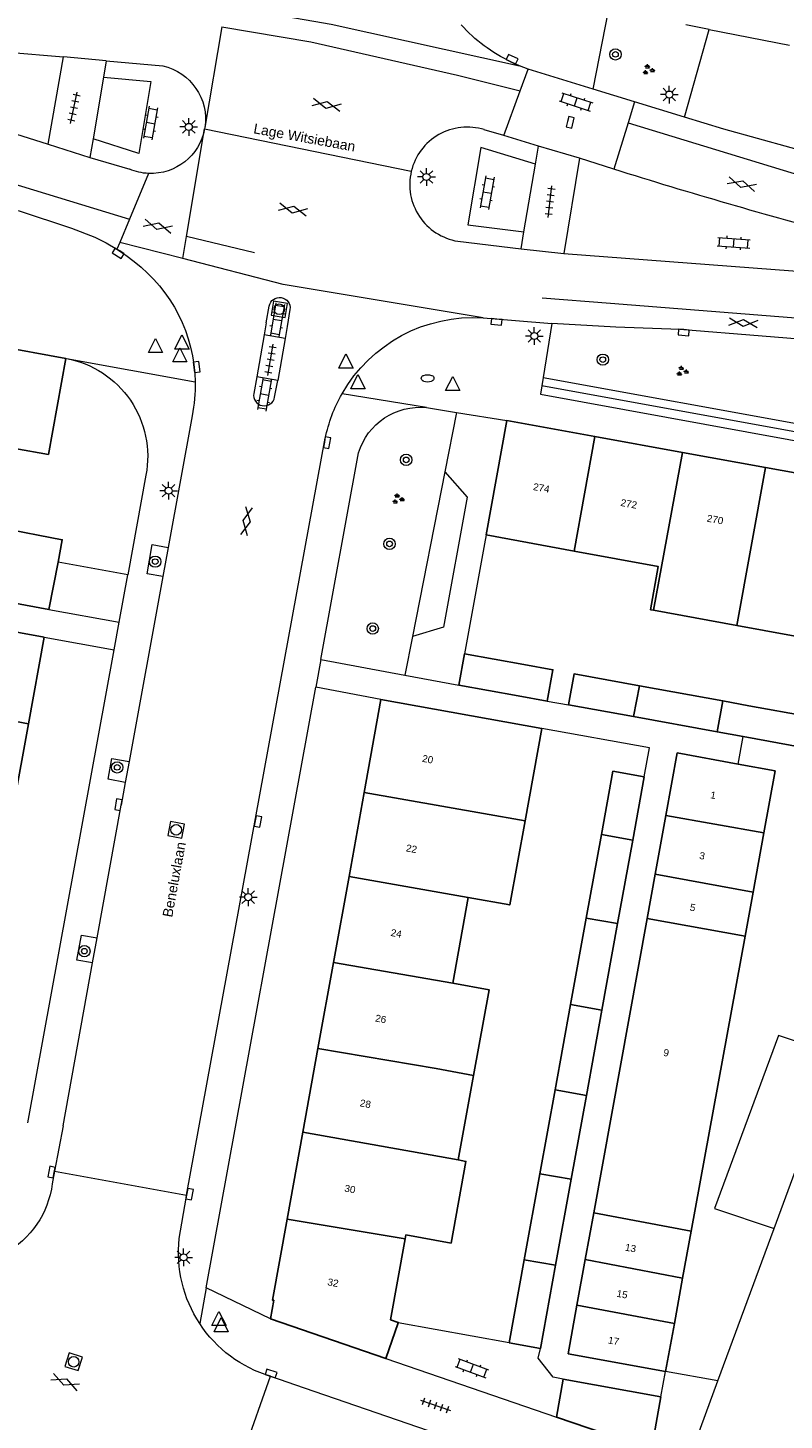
# Model space of a CAD drawing. Extents: x 131101 to 132041, y 397511 to 398853.
# Tile 67 of 80: x 131645 to 131699, y 398401 to 398500. Entities that reach past the tile are written whole.
import ezdxf
from ezdxf.enums import TextEntityAlignment as Align

# ---------------------------------------------------------------- set-up
doc = ezdxf.new("R2010")
doc.units = 0
doc.linetypes.add('DGN Style 2', pattern=[51.514866, 30.90892, -20.605946])
doc.layers.add('_vervallen situatie', color=250, linetype='Continuous', lineweight=9, plot=False)
for name, color, linetype, lineweight in [('gg-afsc-erfafscheiding', 250, 'Continuous', 9), ('gg-afsc-muur', 250, 'Continuous', 9), ('gg-bbg-bijgebouw', 10, 'Continuous', 25), ('gg-bbg-gedigitaliseerde bebouwing', 10, 'Continuous', 25), ('gg-bbg-gedigitaliseerde bijgebouw', 10, 'Continuous', 25), ('gg-bbg-hoofdgebouw', 10, 'Continuous', 25), ('gg-bbg-tussenscheiding', 10, 'Continuous', 25), ('gg-knt-verharding', 250, 'Continuous', 9), ('gg-knt-verharding nz', 250, 'DGN Style 2', 9), ('gt-grn-groengrens', 250, 'Continuous', 9), ('gt-grn-weggrens', 250, 'Continuous', 9), ('gt-symb-boom', 250, 'Continuous', 9), ('gt-symb-brandkraan', 250, 'Continuous', 9), ('gt-symb-gesloten verharding', 250, 'Continuous', 9), ('gt-symb-groenvak', 250, 'Continuous', 9), ('gt-symb-klinker verharding', 250, 'Continuous', 9), ('gt-symb-kolk', 250, 'Continuous', 9), ('gt-symb-lichtmast', 250, 'Continuous', 9), ('gt-symb-rioolschacht', 250, 'Continuous', 9), ('gt-symb-tegel verharding', 250, 'Continuous', 9), ('gt-symb-waterafsluiter', 250, 'Continuous', 9), ('X-AL-huisnummers', 2, 'Continuous', 25), ('X-AL-straatnaam', 3, 'Continuous', 35)]:
    doc.layers.add(name, color=color, linetype=linetype, lineweight=lineweight)
doc.styles.add('CS Annotative', font='arial.ttf')

# ---------------------------------------------------------------- blocks, each defined once
blk = doc.blocks.new('gt0-BOOM')
at = {"layer": 'gt-symb-boom'}
for radius in [0.4, 0.2]:
    blk.add_circle((0, 0), radius, dxfattribs=at)
blk = doc.blocks.new('gt0-GRVAK')
at = {"layer": 'gt-symb-groenvak'}
for p, q in [((-0.11, 0.189), (-0.228, 0.24)), ((-0.182, 0.153), (0.088, 0.153)), ((-0.091, 0.211), (-0.156, 0.322)), ((-0.047, 0.214), (-0.047, 0.393)), ((-0.004, 0.211), (0.061, 0.322)), ((0.015, 0.189), (0.133, 0.24)), ((0.262, -0.052), (0.197, 0.059)), ((0.305, -0.049), (0.305, 0.13)), ((0.349, -0.052), (0.414, 0.059)), ((-0.245, -0.228), (-0.363, -0.177)), ((-0.318, -0.264), (-0.047, -0.264)), ((-0.226, -0.206), (-0.291, -0.095)), ((-0.183, -0.203), (-0.183, -0.024)), ((-0.139, -0.206), (-0.074, -0.095)), ((-0.12, -0.228), (-0.002, -0.177)), ((0.243, -0.074), (0.125, -0.023)), ((0.17, -0.11), (0.441, -0.11)), ((0.368, -0.074), (0.486, -0.023))]:
    blk.add_line(p, q, dxfattribs=at)
blk = doc.blocks.new('gt0-KOLK')
at = {"layer": 'gt-symb-kolk', "flags": 128}
blk.add_lwpolyline([(0, 0), (0.375, 0), (0.375, 0.4), (-0.375, 0.4), (-0.375, 0), (0, 0)], dxfattribs=at)
blk = doc.blocks.new('gt0-KL1')
at = {"layer": 'gt-symb-klinker verharding'}
for p, q in [((-1.15, 0.3), (1.15, 0.3)), ((-1, -0.3), (-1, 0.3)), ((-0.5, 0.3), (-0.5, 0.45)), ((0, -0.3), (0, 0.3)), ((0.5, 0.3), (0.5, 0.45)), ((1, -0.3), (1, 0.3)), ((-1.15, -0.3), (1.15, -0.3)), ((-0.5, -0.45), (-0.5, -0.3)), ((0.5, -0.45), (0.5, -0.3))]:
    blk.add_line(p, q, dxfattribs=at)
blk = doc.blocks.new('gt0-LMAST')
at = {"layer": 'gt-symb-lichtmast'}
for p, q in [((-0.182, 0.173), (-0.447, 0.438)), ((-0.005, 0.246), (-0.005, 0.621)), ((0.172, 0.173), (0.437, 0.438)), ((-0.255, -0.004), (-0.63, -0.004)), ((-0.182, -0.181), (-0.447, -0.446)), ((-0.005, -0.254), (-0.005, -0.629)), ((0.437, -0.446), (0.172, -0.181)), ((0.245, -0.004), (0.62, -0.004))]:
    blk.add_line(p, q, dxfattribs=at)
blk.add_circle((-0.005, -0.004), 0.25, dxfattribs=at)
blk = doc.blocks.new('gt0-GESVH1')
at = {"layer": 'gt-symb-gesloten verharding'}
for p, q in [((-0.992, -0.261), (0.008, 0.239)), ((0.008, -0.261), (-0.992, 0.239)), ((0.008, 0.239), (1.008, -0.261)), ((1.008, 0.239), (0.008, -0.261))]:
    blk.add_line(p, q, dxfattribs=at)
blk = doc.blocks.new('gt0-TEG1')
at = {"layer": 'gt-symb-tegel verharding'}
for p, q in [((-1.125, 0), (1.125, 0)), ((-0.9, -0.25), (-0.9, 0.25)), ((-0.45, -0.25), (-0.45, 0.25)), ((0, -0.25), (0, 0.25)), ((0.45, -0.25), (0.45, 0.25)), ((0.9, -0.25), (0.9, 0.25))]:
    blk.add_line(p, q, dxfattribs=at)
blk = doc.blocks.new('gt0-RS')
at = {"layer": 'gt-symb-rioolschacht', "flags": 128}
blk.add_lwpolyline([(-0.5, -0.5), (0.5, -0.5), (0.5, 0.5), (-0.5, 0.5), (-0.5, -0.5)], close=True, dxfattribs=at)
at = {"layer": 'gt-symb-rioolschacht'}
blk.add_circle((0, 0), 0.375, dxfattribs=at)
blk = doc.blocks.new('gt0-BR')
at = {"layer": 'gt-symb-brandkraan', "extrusion": (0, 0, -1)}
for centre, radius, start, end in [((0.244, 0), 0.206, 287.56693, 72.43306), ((-0.599, -2.664), 3, 72.43306, 73.10795), ((0, -0.691), 0.938, 73.10795, 106.89201), ((0.599, -2.664), 3, 106.89201, 107.56691), ((-0.244, 0), 0.206, 107.56691, 252.43305), ((-0.599, 2.664), 3, 286.89203, 287.56693), ((0.599, 2.664), 3, 252.43305, 253.10794)]:
    blk.add_arc(centre, radius, start, end, dxfattribs=at)
at = {"layer": 'gt-symb-brandkraan'}
blk.add_arc((0, 0.691), 0.938, 253.10797, 286.89206, dxfattribs=at)
blk = doc.blocks.new('_vervallen situatie')
at = {"layer": 'gg-afsc-muur', "extrusion": (0, 0, -1)}
blk.add_arc((-131646.741, 398469.507), 7.023, 100.48103, 190.96938, dxfattribs=at)
at = {"layer": 'gg-knt-verharding'}
for p, q in [((131680.034, 398497.087), (131679.418, 398497.383)), ((131680.644, 398496.86), (131680.034, 398497.087)), ((131685.227, 398495.449), (131680.644, 398496.86)), ((131651.795, 398484.619), (131651.594, 398484.136)), ((131662.14, 398478.94), (131662.35, 398480.12)), ((131663.81, 398479.88), (131663.62, 398478.68)), ((131677.454, 398479.286), (131682.315, 398478.887)), ((131662.14, 398478.94), (131661.991, 398478.089)), ((131663.62, 398478.68), (131663.471, 398477.828)), ((131661.991, 398478.089), (131661.47, 398475.12)), ((131663.471, 398477.828), (131661.991, 398478.089)), ((131663.471, 398477.828), (131662.95, 398474.86)), ((131661.47, 398475.12), (131661.26, 398473.95)), ((131662.95, 398474.86), (131661.47, 398475.12)), ((131662.729, 398473.679), (131662.95, 398474.86)), ((131656.896, 398472.373), (131655.204, 398463.066)), ((131673.468, 398472.95), (131675.575, 398472.608)), ((131656.509, 398417.282), (131666.31, 398470.773)), ((131665.996, 398455.15), (131668.66, 398469.74)), ((131655.204, 398463.066), (131654.829, 398461.005)), ((131654.829, 398461.005), (131652.452, 398447.934)), ((131665.996, 398455.15), (131671.939, 398454.043)), ((131652.452, 398447.934), (131652.185, 398446.463)), ((131652.185, 398446.463), (131651.892, 398444.854)), ((131650.193, 398435.47), (131651.892, 398444.854)), ((131649.872, 398433.7), (131650.193, 398435.47)), ((131647.789, 398422.198), (131649.872, 398433.7)), ((131647.789, 398422.198), (131647.189, 398418.986)), ((131647.189, 398418.986), (131647.022, 398418.095)), ((131647.189, 398418.986), (131656.509, 398417.282)), ((131656.477, 398417.089), (131656.509, 398417.282)), ((131655.999, 398414.226), (131656.477, 398417.089))]:
    blk.add_line(p, q, dxfattribs=at)
at = {"layer": 'gg-knt-verharding', "flags": 128}
for points in [[(131644.624, 398486.873), (131648.384, 398485.624), (131650.031, 398484.978), (131650.826, 398484.585), (131651.594, 398484.136)], [(131651.594, 398484.136), (131652.216, 398483.717), (131652.816, 398483.259)], [(131654.829, 398461.005), (131653.719, 398461.207), (131654.077, 398463.271), (131655.204, 398463.066)], [(131652.185, 398446.463), (131650.965, 398446.685), (131651.234, 398448.156), (131652.452, 398447.934)], [(131649.872, 398433.7), (131648.761, 398433.901), (131649.088, 398435.67), (131650.193, 398435.47)], [(131662.434, 398404.496), (131664.824, 398403.674)]]:
    blk.add_lwpolyline(points, dxfattribs=at)
at = {"layer": 'gg-knt-verharding', "extrusion": (0, 0, -1)}
for centre, radius, start, end in [((-131684.133, 398507.4), 11.071, 295.20426, 318.05483), ((-131646.17, 398474.56), 10.947, 127.38196, 178.96612), ((-131663.078, 398479.989), 0.74, 10.20734, 188.46266), ((-131676.76, 398468.643), 10.665, 29.65933, 93.73162), ((-131646.175, 398474.56), 10.942, 178.96309, 191.52973), ((-131676.773, 398468.64), 10.678, 11.52094, 29.63902), ((-131673.008, 398468.433), 4.54, 16.73133, 95.81157), ((-131640.483, 398418.945), 6.594, 187.40742, 294.77351), ((-131665.045, 398413.215), 9.102, 326.70179, 6.37745), ((-131665.045, 398413.217), 9.103, 286.6674, 326.69354)]:
    blk.add_arc(centre, radius, start, end, dxfattribs=at)
at = {"layer": 'gg-knt-verharding'}
blk.add_arc((131661.995, 398473.816), 0.747, 169.6987, 349.39656, dxfattribs=at)
at = {"layer": 'gg-knt-verharding nz'}
blk.add_line((131656.24, 398483.469), (131651.795, 398484.619), dxfattribs=at)
at = {"layer": 'gg-knt-verharding nz', "flags": 128}
for points in [[(131659.248, 398501.326), (131666.731, 398500.028), (131680.034, 398497.087)], [(131677.454, 398479.286), (131663.325, 398481.637), (131656.24, 398483.469)]]:
    blk.add_lwpolyline(points, dxfattribs=at)
at = {"layer": 'gt-grn-weggrens'}
for p, q in [((131648.019, 398476.413), (131657.115, 398474.758)), ((131673.468, 398472.95), (131667.492, 398473.921)), ((131665.996, 398455.15), (131665.638, 398453.186)), ((131657.89, 398410.74), (131657.437, 398408.218))]:
    blk.add_line(p, q, dxfattribs=at)
at = {"layer": 'gt-symb-boom'}
for p, rotation in [((131672.022, 398469.251), 259.7464019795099), ((131670.847, 398463.314), 259.7464019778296), ((131669.662, 398457.331), 259.7464019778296)]:
    blk.add_blockref('gt0-BOOM', p, dxfattribs=dict(at, rotation=rotation))
for p in [(131654.294, 398462.057), (131651.609, 398447.521), (131649.29, 398434.534)]:
    blk.add_blockref('gt0-BOOM', p, dxfattribs=at)
at = {"layer": 'gt-symb-brandkraan'}
blk.add_blockref('gt0-BR', (131673.533, 398475.016), dxfattribs=at)
at = {"layer": 'gt-symb-gesloten verharding'}
for p, rotation in [((131660.759, 398464.926), 259.6336773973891), ((131647.935, 398404.075), 157.4858873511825)]:
    blk.add_blockref('gt0-GESVH1', p, dxfattribs=dict(at, rotation=rotation))
at = {"layer": 'gt-symb-groenvak'}
blk.add_blockref('gt0-GRVAK', (131671.435, 398466.481), dxfattribs=at)
at = {"layer": 'gt-symb-klinker verharding'}
for p, rotation in [((131662.926, 398479.152), 260.2078537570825), ((131662.011, 398473.883), 260.2078537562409)]:
    blk.add_blockref('gt0-KL1', p, dxfattribs=dict(at, rotation=rotation))
at = {"layer": 'gt-symb-kolk'}
for p, rotation in [((131679.418, 398497.383), 334.3321248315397), ((131651.788, 398484.011), 146.7071514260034), ((131678.42, 398479.198), 173.9129916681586), ((131657.027, 398475.788), 277.1250163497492), ((131666.243, 398470.498), 259.7464019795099), ((131651.892, 398444.854), 80.33049474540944), ((131661.353, 398443.736), 259.3416384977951), ((131647.166, 398418.885), 78.57767893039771), ((131656.532, 398417.4), 258.4092631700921), ((131662.419, 398404.495), 341.5106736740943)]:
    blk.add_blockref('gt0-KOLK', p, dxfattribs=dict(at, rotation=rotation))
at = {"layer": 'gt-symb-lichtmast'}
for p in [(131681.075, 398478.006), (131655.245, 398467.073), (131660.872, 398438.354), (131656.305, 398412.899)]:
    blk.add_blockref('gt0-LMAST', p, dxfattribs=at)
at = {"layer": 'gt-symb-tegel verharding', "rotation": 80.03848340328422}
blk.add_blockref('gt0-TEG1', (131662.442, 398476.313), dxfattribs=at)
blk = doc.blocks.new('gt0-WAFSL')
at = {"layer": 'gt-symb-waterafsluiter'}
for p, q in [((-0.5, -0.333), (0, 0.667)), ((0, 0.667), (0.5, -0.333)), ((0.5, -0.333), (-0.5, -0.333))]:
    blk.add_line(p, q, dxfattribs=at)

msp = doc.modelspace()

# ---------------------------------------------------------------- linework, layer by layer
at = {"layer": 'gg-afsc-erfafscheiding'}
for p, q in [((131646.784, 398458.678), (131651.742, 398457.776)), ((131681.984, 398452.204), (131683.489, 398451.94))]:
    msp.add_line(p, q, dxfattribs=at)
at = {"layer": 'gg-afsc-muur'}
for p, q in [((131653.636, 398468.171), (131652.353, 398461.132)), ((131677.679, 398463.948), (131677.566, 398463.326)), ((131677.566, 398463.326), (131676.148, 398455.548)), ((131652.353, 398461.132), (131647.43, 398462.031)), ((131662.429, 398408.544), (131657.89, 398410.74)), ((131670.583, 398405.749), (131682.645, 398401.615))]:
    msp.add_line(p, q, dxfattribs=at)
at = {"layer": 'gg-afsc-muur', "flags": 128}
for points in [[(131688.841, 398446.841), (131689.216, 398448.897), (131681.596, 398450.261)], [(131683.103, 398404.298), (131682.398, 398404.428), (131681.345, 398405.765), (131681.503, 398406.465)]]:
    msp.add_lwpolyline(points, dxfattribs=at)
at = {"layer": 'gg-bbg-bijgebouw'}
for p, q in [((131675.747, 398453.334), (131676.148, 398455.548)), ((131695.475, 398447.756), (131698.09, 398447.279)), ((131688.032, 398442.389), (131688.841, 398446.841)), ((131698.09, 398447.279), (131697.291, 398442.898)), ((131689.619, 398439.98), (131690.371, 398444.12)), ((131697.291, 398442.898), (131696.527, 398438.707)), ((131685.816, 398442.781), (131684.743, 398436.872)), ((131686.959, 398436.483), (131688.032, 398442.389)), ((131689.051, 398436.854), (131689.619, 398439.98)), ((131696.527, 398438.707), (131695.959, 398435.592)), ((131684.743, 398436.872), (131683.634, 398430.772)), ((131685.848, 398430.372), (131686.959, 398436.483)), ((131683.634, 398430.772), (131682.538, 398424.737)), ((131684.753, 398424.346), (131685.848, 398430.372)), ((131682.538, 398424.737), (131681.457, 398418.789)), ((131683.674, 398418.412), (131684.753, 398424.346)), ((131681.457, 398418.789), (131680.354, 398412.721)), ((131682.57, 398412.337), (131683.674, 398418.412)), ((131684.674, 398412.756), (131685.272, 398416.045)), ((131692.159, 398414.752), (131691.552, 398411.422)), ((131680.354, 398412.721), (131679.288, 398406.852)), ((131681.503, 398406.465), (131682.57, 398412.337)), ((131684.087, 398409.52), (131684.674, 398412.756)), ((131691.552, 398411.422), (131690.969, 398408.226)), ((131683.46, 398406.07), (131684.087, 398409.52)), ((131690.35, 398404.83), (131690.969, 398408.226)), ((131679.288, 398406.852), (131681.503, 398406.465)), ((131683.46, 398406.07), (131690.35, 398404.83)), ((131683.103, 398404.298), (131682.645, 398401.615)), ((131683.103, 398404.298), (131690.004, 398403.05))]:
    msp.add_line(p, q, dxfattribs=at)
at = {"layer": 'gg-bbg-bijgebouw', "flags": 128}
for points in [[(131690.371, 398444.12), (131691.174, 398448.54), (131695.475, 398447.756)], [(131688.841, 398446.841), (131686.627, 398447.243), (131685.816, 398442.781)], [(131690.004, 398403.05), (131689.343, 398399.319), (131682.645, 398401.615)]]:
    msp.add_lwpolyline(points, dxfattribs=at)
at = {"layer": 'gg-bbg-gedigitaliseerde bebouwing'}
for p, q in [((131638.133, 398460.252), (131646.784, 398458.678)), ((131689.27, 398458.658), (131689.481, 398458.62)), ((131689.481, 398458.62), (131695.371, 398457.546)), ((131636.708, 398458.488), (131646.45, 398456.72)), ((131681.596, 398450.261), (131680.416, 398443.735)), ((131675.315, 398432.277), (131676.411, 398438.335)), ((131676.783, 398425.755), (131675.702, 398419.781))]:
    msp.add_line(p, q, dxfattribs=at)
at = {"layer": 'gg-bbg-gedigitaliseerde bebouwing', "flags": 128}
for points in [[(131702.019, 398459.536), (131701.438, 398456.44), (131695.371, 398457.546)], [(131680.416, 398443.735), (131679.344, 398437.805), (131676.411, 398438.335)], [(131676.783, 398425.755), (131677.88, 398431.813), (131675.315, 398432.277)], [(131675.198, 398413.911), (131676.242, 398419.683), (131675.702, 398419.781)]]:
    msp.add_lwpolyline(points, dxfattribs=at)
at = {"layer": 'gg-bbg-gedigitaliseerde bijgebouw'}
for p, q in [((131676.148, 398455.548), (131680.324, 398454.793)), ((131679.923, 398452.578), (131675.747, 398453.334)), ((131688.492, 398453.284), (131694.397, 398452.213)), ((131681.984, 398452.204), (131679.923, 398452.578)), ((131688.088, 398451.105), (131683.489, 398451.94)), ((131694.397, 398452.213), (131696.23, 398451.88)), ((131696.23, 398451.88), (131700.438, 398451.111)), ((131694, 398450.032), (131688.088, 398451.105)), ((131695.83, 398449.698), (131694, 398450.032)), ((131700.029, 398448.933), (131695.83, 398449.698))]:
    msp.add_line(p, q, dxfattribs=at)
at = {"layer": 'gg-bbg-gedigitaliseerde bijgebouw', "flags": 128}
for points in [[(131681.984, 398452.204), (131682.386, 398454.419), (131680.324, 398454.793)], [(131688.492, 398453.284), (131683.885, 398454.121), (131683.489, 398451.94)]]:
    msp.add_lwpolyline(points, dxfattribs=at)
at = {"layer": 'gg-bbg-hoofdgebouw'}
for p, q in [((131647.98, 398476.42), (131641.821, 398477.54)), ((131647.98, 398476.42), (131646.748, 398469.635)), ((131677.679, 398463.948), (131679.13, 398472.03)), ((131679.13, 398472.03), (131685.354, 398470.898)), ((131685.354, 398470.898), (131691.548, 398469.772)), ((131691.548, 398469.772), (131697.405, 398468.706)), ((131697.405, 398468.706), (131703.53, 398467.592)), ((131677.679, 398463.948), (131683.895, 398462.807)), ((131647.43, 398462.031), (131646.784, 398458.678)), ((131646.45, 398456.72), (131645.335, 398450.6)), ((131670.242, 398452.329), (131669.059, 398445.745)), ((131681.596, 398450.261), (131670.242, 398452.329)), ((131645.335, 398450.6), (131644.276, 398444.787)), ((131669.059, 398445.745), (131667.986, 398439.814)), ((131667.986, 398439.814), (131666.884, 398433.724)), ((131685.272, 398416.045), (131689.051, 398436.854)), ((131695.959, 398435.592), (131692.159, 398414.752)), ((131666.884, 398433.724), (131665.786, 398427.654)), ((131665.786, 398427.654), (131664.715, 398421.734)), ((131664.715, 398421.734), (131663.606, 398415.605)), ((131670.924, 398408.485), (131671.948, 398414.199)), ((131662.429, 398408.544), (131662.668, 398409.862)), ((131670.583, 398405.749), (131662.429, 398408.544)), ((131670.583, 398405.749), (131671.447, 398408.27))]:
    msp.add_line(p, q, dxfattribs=at)
at = {"layer": 'gg-bbg-hoofdgebouw', "flags": 128}
for points in [[(131646.748, 398469.635), (131644.378, 398470.049), (131643.359, 398464.444), (131647.733, 398463.601), (131647.43, 398462.031)], [(131683.895, 398462.807), (131689.81, 398461.722), (131689.27, 398458.658)], [(131663.606, 398415.605), (131662.57, 398409.88), (131662.668, 398409.862)], [(131671.948, 398414.199), (131671.999, 398414.484), (131675.198, 398413.911)], [(131670.924, 398408.485), (131671.458, 398408.303), (131671.447, 398408.27)]]:
    msp.add_lwpolyline(points, dxfattribs=at)
at = {"layer": 'gg-bbg-tussenscheiding'}
for p, q in [((131685.354, 398470.898), (131683.895, 398462.807)), ((131689.481, 398458.62), (131691.548, 398469.772)), ((131697.405, 398468.706), (131695.371, 398457.546)), ((131688.088, 398451.105), (131688.492, 398453.284)), ((131638.564, 398451.844), (131645.335, 398450.6)), ((131694, 398450.032), (131694.397, 398452.213)), ((131677.483, 398444.255), (131669.059, 398445.745)), ((131677.483, 398444.255), (131680.416, 398443.735)), ((131690.371, 398444.12), (131697.291, 398442.898)), ((131688.032, 398442.389), (131685.816, 398442.781)), ((131696.527, 398438.707), (131689.619, 398439.98)), ((131667.986, 398439.814), (131676.411, 398438.335)), ((131684.743, 398436.872), (131686.959, 398436.483)), ((131689.051, 398436.854), (131695.959, 398435.592)), ((131675.315, 398432.277), (131666.884, 398433.724)), ((131683.634, 398430.772), (131685.848, 398430.372)), ((131665.786, 398427.654), (131674.13, 398426.235)), ((131674.13, 398426.235), (131676.783, 398425.755)), ((131682.538, 398424.737), (131684.753, 398424.346)), ((131673.047, 398420.253), (131664.715, 398421.734)), ((131673.047, 398420.253), (131675.702, 398419.781)), ((131681.457, 398418.789), (131683.674, 398418.412)), ((131663.606, 398415.605), (131671.948, 398414.199)), ((131685.272, 398416.045), (131692.159, 398414.752)), ((131680.354, 398412.721), (131682.57, 398412.337)), ((131691.552, 398411.422), (131684.674, 398412.756)), ((131684.087, 398409.52), (131690.969, 398408.226))]:
    msp.add_line(p, q, dxfattribs=at)
at = {"layer": 'gg-knt-verharding'}
for p, q in [((131685.227, 398495.449), (131686.32, 398500.98)), ((131693.431, 398499.652), (131691.774, 398500)), ((131691.687, 398493.474), (131693.431, 398499.652)), ((131643.891, 398498.068), (131647.809, 398497.718)), ((131646.725, 398491.559), (131647.809, 398497.718)), ((131650.832, 398497.448), (131647.809, 398497.718)), ((131650.832, 398497.448), (131650.637, 398496.288)), ((131650.832, 398497.448), (131654.832, 398497.09)), ((131650.637, 398496.288), (131649.905, 398491.943)), ((131680.075, 398495.316), (131680.644, 398496.86)), ((131678.912, 398492.161), (131680.075, 398495.316)), ((131688.139, 398494.552), (131685.227, 398495.449)), ((131688.139, 398494.552), (131687.691, 398493.068)), ((131691.687, 398493.474), (131688.139, 398494.552)), ((131687.691, 398493.068), (131686.701, 398489.787)), ((131657.802, 398492.741), (131657.783, 398492.631)), ((131678.912, 398492.161), (131677.537, 398492.583)), ((131681.361, 398491.41), (131678.912, 398492.161)), ((131646.725, 398491.559), (131649.681, 398490.611)), ((131649.905, 398491.943), (131649.681, 398490.611)), ((131681.147, 398490.136), (131681.361, 398491.41)), ((131684.265, 398490.562), (131681.361, 398491.41)), ((131649.681, 398490.611), (131652.492, 398489.792)), ((131680.344, 398485.368), (131681.147, 398490.136)), ((131684.265, 398490.562), (131683.166, 398483.835)), ((131686.701, 398489.787), (131684.265, 398490.562)), ((131653.822, 398489.489), (131652.474, 398486.251)), ((131652.474, 398486.251), (131651.795, 398484.619)), ((131680.14, 398484.153), (131680.344, 398485.368)), ((131675.668, 398484.698), (131680.14, 398484.153)), ((131680.14, 398484.153), (131683.166, 398483.835)), ((131683.166, 398483.835), (131702.198, 398482.398)), ((131682.315, 398478.887), (131681.701, 398475.075)), ((131647.98, 398476.42), (131648.019, 398476.413)), ((131681.701, 398475.075), (131681.605, 398474.482)), ((131675.575, 398472.608), (131679.13, 398472.03)), ((131651.742, 398457.776), (131652.353, 398461.132)), ((131646.45, 398456.72), (131651.386, 398455.821)), ((131645.3, 398422.4), (131651.386, 398455.821)), ((131671.939, 398454.043), (131675.747, 398453.334)), ((131657.89, 398410.74), (131665.638, 398453.186)), ((131670.242, 398452.329), (131665.638, 398453.186)), ((131694.048, 398404.164), (131698.007, 398414.934)), ((131679.288, 398406.852), (131671.447, 398408.27)), ((131660.071, 398397.789), (131662.434, 398404.496))]:
    msp.add_line(p, q, dxfattribs=at)
at = {"layer": 'gg-knt-verharding', "flags": 128}
for points in [[(131635.293, 398494.97), (131639.872, 398493.656), (131644.431, 398492.279), (131646.725, 398491.559)], [(131704.13, 398489.989), (131699.217, 398491.298), (131694.466, 398492.63), (131691.687, 398493.474)], [(131702.981, 398477.515), (131691.356, 398478.474), (131686.833, 398478.628), (131682.315, 398478.887)], [(131681.605, 398474.482), (131681.51, 398473.89), (131702.022, 398470.157)], [(131702.51, 398427.18), (131698.329, 398428.573), (131693.801, 398416.341), (131698.007, 398414.934)], [(131664.824, 398403.674), (131685.97, 398396.4), (131686.91, 398396.174)], [(131691.955, 398398.664), (131692.299, 398399.408), (131694.048, 398404.164)]]:
    msp.add_lwpolyline(points, dxfattribs=at)
at = {"layer": 'gg-knt-verharding', "extrusion": (0, 0, -1)}
for centre, radius, start, end in [((-131653.998, 398493.332), 3.849, 102.50921, 188.83123), ((-131653.998, 398493.334), 3.849, 190.52681, 272.62789), ((-131653.995, 398493.321), 3.836, 272.59188, 293.07622), ((-131803.069, 398859.821), 387.9, 284.96291, 287.45734)]:
    msp.add_arc(centre, radius, start, end, dxfattribs=at)
at = {"layer": 'gg-knt-verharding'}
for centre, start, end in [((131676.336, 398488.704), 72.79158, 166.67183), ((131676.335, 398488.704), 166.6692, 260.53953)]:
    msp.add_arc(centre, 4.061, start, end, dxfattribs=at)
at = {"layer": 'gg-knt-verharding nz'}
for p, q in [((131634.461, 398491.751), (131652.474, 398486.251)), ((131698.007, 398414.934), (131702.51, 398427.18))]:
    msp.add_line(p, q, dxfattribs=at)
at = {"layer": 'gg-knt-verharding nz', "flags": 128}
for points in [[(131659, 398499.853), (131665.289, 398498.793), (131675.657, 398496.435), (131680.075, 398495.316)], [(131650.637, 398496.288), (131653.992, 398495.988), (131653.135, 398490.898), (131649.905, 398491.943)], [(131687.691, 398493.068), (131702.146, 398488.647), (131713.722, 398485.808)], [(131681.147, 398490.136), (131677.288, 398491.319), (131676.368, 398485.852), (131680.344, 398485.368)], [(131712.422, 398478.142), (131699.837, 398479.233), (131686.456, 398480.302), (131680.136, 398480.778), (131672.204, 398481.565), (131664.446, 398483.134), (131656.504, 398485.038)]]:
    msp.add_lwpolyline(points, dxfattribs=at)
at = {"layer": 'gt-grn-groengrens'}
for p, q in [((131702.101, 398470.76), (131681.605, 398474.482)), ((131681.701, 398475.075), (131702.178, 398471.356)), ((131675.575, 398472.608), (131674.751, 398468.4)), ((131674.751, 398468.4), (131672.472, 398456.767)), ((131672.472, 398456.767), (131671.939, 398454.043))]:
    msp.add_line(p, q, dxfattribs=at)
at = {"layer": 'gt-grn-groengrens', "flags": 128}
msp.add_lwpolyline([(131674.751, 398468.4), (131676.319, 398466.607), (131674.649, 398457.42), (131672.472, 398456.767)], dxfattribs=at)
at = {"layer": 'gt-grn-weggrens'}
for p, q in [((131659, 398499.853), (131657.802, 398492.741)), ((131693.431, 398499.652), (131699.093, 398498.546)), ((131656.504, 398485.038), (131657.783, 398492.631)), ((131657.783, 398492.631), (131672.384, 398489.64)), ((131656.24, 398483.469), (131656.504, 398485.038)), ((131651.386, 398455.821), (131651.742, 398457.776)), ((131695.475, 398447.756), (131695.83, 398449.698)), ((131690.004, 398403.05), (131690.35, 398404.83)), ((131694.048, 398404.164), (131690.35, 398404.83))]:
    msp.add_line(p, q, dxfattribs=at)

# ---------------------------------------------------------------- block references
at = {"layer": '_vervallen situatie'}
msp.add_blockref('_vervallen situatie', (0, 0), dxfattribs=at)
at = {"layer": 'gt-symb-boom'}
for p in [(131686.805, 398497.904), (131685.911, 398476.331)]:
    msp.add_blockref('gt0-BOOM', p, dxfattribs=at)
at = {"layer": 'gt-symb-gesloten verharding'}
for p, rotation in [((131666.407, 398494.322), 168.4092631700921), ((131695.735, 398488.723), 164.101812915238), ((131664.035, 398486.925), 168.4092631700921), ((131654.487, 398485.755), 165.5189656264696), ((131695.83, 398478.939), 355.2981916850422)]:
    msp.add_blockref('gt0-GESVH1', p, dxfattribs=dict(at, rotation=rotation))
at = {"layer": 'gt-symb-groenvak'}
for p in [(131689.118, 398496.807), (131691.513, 398475.513)]:
    msp.add_blockref('gt0-GRVAK', p, dxfattribs=at)
at = {"layer": 'gt-symb-klinker verharding'}
for p, rotation in [((131684.015, 398494.545), 341.6375315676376), ((131653.966, 398493.055), 260.2078537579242), ((131677.743, 398488.137), 260.2175929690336), ((131695.161, 398484.584), 355.6979888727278), ((131676.666, 398405.065), 339.7524984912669)]:
    msp.add_blockref('gt0-KL1', p, dxfattribs=dict(at, rotation=rotation))
at = {"layer": 'gt-symb-kolk'}
for p, rotation in [((131683.42, 398493.156), 256.7561979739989), ((131691.641, 398478.451), 175.4123743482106)]:
    msp.add_blockref('gt0-KOLK', p, dxfattribs=dict(at, rotation=rotation))
at = {"layer": 'gt-symb-lichtmast'}
for p in [(131690.614, 398495.067), (131656.67, 398492.784), (131673.462, 398489.245)]:
    msp.add_blockref('gt0-LMAST', p, dxfattribs=at)
at = {"layer": 'gt-symb-rioolschacht'}
for p, rotation in [((131663.062, 398479.892), 260.4434723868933), ((131655.779, 398443.109), 259.6900296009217), ((131648.536, 398405.52), 72.3076991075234)]:
    msp.add_blockref('gt0-RS', p, dxfattribs=dict(at, rotation=rotation))
at = {"layer": 'gt-symb-tegel verharding'}
for p, rotation in [((131648.555, 398494.127), 78.11724113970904), ((131682.185, 398487.5), 83.45090842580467), ((131674.101, 398402.437), 341.0397489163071)]:
    msp.add_blockref('gt0-TEG1', p, dxfattribs=dict(at, rotation=rotation))
at = {"layer": 'gt-symb-waterafsluiter'}
for p in [(131654.318, 398477.17), (131656.185, 398477.416), (131656.04, 398476.499), (131667.77, 398476.074), (131668.618, 398474.614), (131675.307, 398474.475), (131658.799, 398408.415), (131658.956, 398407.971)]:
    msp.add_blockref('gt0-WAFSL', p, dxfattribs=at)

# ---------------------------------------------------------------- texts
at = {"layer": 'X-AL-huisnummers', "style": 'CS Annotative'}
for s, rotation, p in [('274', 349.7, (131681.531, 398467.02)), ('272', 349.7, (131687.707, 398465.897)), ('270', 349.7, (131693.8, 398464.788)), ('20', 349.8, (131673.501, 398447.853)), ('1', 349.7, (131693.665, 398445.314)), ('22', 349.7, (131672.36, 398441.525)), ('3', 349.7, (131692.884, 398441.028)), ('5', 349.7, (131692.218, 398437.375)), ('24', 349.7, (131671.279, 398435.546)), ('26', 349.7, (131670.185, 398429.502)), ('9', 349.7, (131690.347, 398427.109)), ('28', 349.7, (131669.101, 398423.507)), ('30', 349.7, (131668.011, 398417.483)), ('13', 349.7, (131687.83, 398413.312)), ('32', 349.7, (131666.813, 398410.863)), ('15', 349.7, (131687.235, 398410.05)), ('17', 349.7, (131686.634, 398406.753))]:
    msp.add_text(s, height=0.5, rotation=rotation, dxfattribs=at).set_placement(p, align=Align.CENTER)
at = {"layer": 'X-AL-straatnaam', "style": 'CS Annotative'}
for s, rotation, p in [('Lage Witsiebaan', 349.7, (131664.828, 398491.943)), ('Beneluxlaan', 79.6, (131655.619, 398439.599))]:
    msp.add_text(s, height=0.7, rotation=rotation, dxfattribs=at).set_placement(p, align=Align.MIDDLE)

doc.saveas('drawing.dxf')
